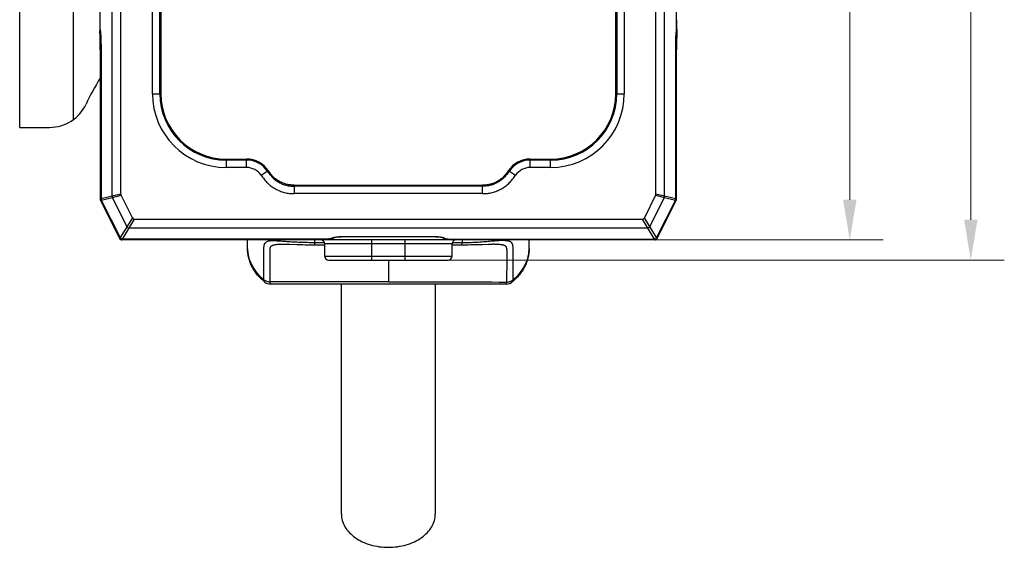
# Model space of a CAD drawing. Extents: x -434 to -60, y 236 to 507.
# Tile 1 of 22: x -434 to -360, y 255 to 294. Entities that reach past the tile are written whole.
import ezdxf

# ---------------------------------------------------------------- set-up
doc = ezdxf.new("R2010")
doc.units = 0
doc.header["$MEASUREMENT"] = 0
doc.layers.get('0').update_dxf_attribs({"linetype": 'CONTINUOUS'})
doc.layers.get('Defpoints').update_dxf_attribs({"linetype": 'CONTINUOUS'})
doc.layers.add('20_ALL_FEATURES', color=7, linetype='CONTINUOUS')
doc.layers.add('51__DRAFT_DIMS', color=7, linetype='CONTINUOUS')
doc.styles.add('尺寸值样式', font='Roboto-Regular.ttf', dxfattribs={"height": 4})
doc.dimstyles.new('1直线标注', dxfattribs={"dimtxt": 4, "dimasz": 3, "dimexe": 2.5, "dimexo": 0, "dimtad": 1, "dimdec": 1, "dimdsep": 46, "dimtxsty": '尺寸值样式', "dimcen": 0, "dimclrd": 8, "dimclre": 8, "dimclrt": 7, "dimadec": 0, "dimazin": 0, "dimtp": 0.001, "dimtm": 0.001, "dimtfac": 1, "dimtdec": 1, "dimtmove": 0, "dimatfit": 0, "dimldrblk": '_FILLED', "dimfxl": 1, "dimtolj": 1, "dimlwd": 15, "dimlwe": 15, "dimarcsym": 0})

# ---------------------------------------------------------------- blocks, each defined once
blk = doc.blocks.new('*D668')
at = {"layer": '51__DRAFT_DIMS', "color": 8, "lineweight": 15}
for p, q in [((-427.566, 280.804), (-427.566, 350.171)), ((-384.566, 280.804), (-384.566, 350.171)), ((-424.566, 347.671), (-387.566, 347.671))]:
    blk.add_line(p, q, dxfattribs=at)
at = {"layer": '51__DRAFT_DIMS', "color": 8}
for points in [[(-424.566, 348.171), (-424.566, 347.171), (-427.566, 347.671)], [(-387.566, 347.171), (-387.566, 348.171), (-384.566, 347.671)]]:
    blk.add_solid(points, dxfattribs=at)
at = {"layer": 'Defpoints', "color": 0}
for p in [(-384.566, 347.671), (-427.566, 280.804), (-384.566, 280.804)]:
    blk.add_point(p, dxfattribs=at)
at = {"layer": '51__DRAFT_DIMS', "color": 7, "insert": (-406.06, 353.629), "char_height": 4, "attachment_point": 2, "line_spacing_factor": 0.9, "style": '尺寸值样式'}
blk.add_mtext('\\A1;43', dxfattribs=at)
blk = doc.blocks.new('_FILLED')
at = {"color": 0, "linetype": 'ByBlock'}
blk.add_solid([(0, 0), (-1, 0.167), (-1, -0.167)], dxfattribs=at)
blk = doc.blocks.new('*D669')
at = {"layer": '51__DRAFT_DIMS', "color": 8, "lineweight": 15}
for p, q in [((-433.566, 286.037), (-433.566, 357.537)), ((-384.571, 280.697), (-384.571, 357.537)), ((-430.566, 355.037), (-387.571, 355.037))]:
    blk.add_line(p, q, dxfattribs=at)
at = {"layer": '51__DRAFT_DIMS', "color": 8}
for points in [[(-430.566, 355.537), (-430.566, 354.537), (-433.566, 355.037)], [(-387.571, 354.537), (-387.571, 355.537), (-384.571, 355.037)]]:
    blk.add_solid(points, dxfattribs=at)
at = {"layer": 'Defpoints', "color": 0}
for p in [(-384.571, 355.037), (-433.566, 286.037), (-384.571, 280.697)]:
    blk.add_point(p, dxfattribs=at)
at = {"layer": '51__DRAFT_DIMS', "color": 7, "insert": (-409.761, 360.995), "char_height": 4, "attachment_point": 2, "rotation": 360, "line_spacing_factor": 0.9, "style": '尺寸值样式'}
blk.add_mtext('\\A1;49', dxfattribs=at)
blk = doc.blocks.new('*D670')
at = {"layer": '51__DRAFT_DIMS', "color": 8, "lineweight": 15}
for p, q in [((-386.251, 334.65), (-369.148, 334.65)), ((-371.648, 280.65), (-371.648, 331.65)), ((-386.251, 277.65), (-369.148, 277.65))]:
    blk.add_line(p, q, dxfattribs=at)
at = {"layer": '51__DRAFT_DIMS', "color": 8}
for points in [[(-371.148, 331.65), (-372.148, 331.65), (-371.648, 334.65)], [(-372.148, 280.65), (-371.148, 280.65), (-371.648, 277.65)]]:
    blk.add_solid(points, dxfattribs=at)
at = {"layer": 'Defpoints', "color": 0}
for p in [(-386.251, 334.65), (-371.648, 334.65), (-386.251, 277.65)]:
    blk.add_point(p, dxfattribs=at)
at = {"layer": '51__DRAFT_DIMS', "color": 7, "insert": (-377.606, 306.141), "char_height": 4, "attachment_point": 2, "rotation": 90, "line_spacing_factor": 0.9, "style": '尺寸值样式'}
blk.add_mtext('\\A1;57', dxfattribs=at)
blk = doc.blocks.new('*D671')
at = {"layer": '51__DRAFT_DIMS', "color": 8, "lineweight": 15}
for p, q in [((-386.251, 334.65), (-360.121, 334.65)), ((-362.621, 279.15), (-362.621, 331.65)), ((-401.616, 276.15), (-360.121, 276.15))]:
    blk.add_line(p, q, dxfattribs=at)
at = {"layer": '51__DRAFT_DIMS', "color": 8}
for points in [[(-362.121, 331.65), (-363.121, 331.65), (-362.621, 334.65)], [(-363.121, 279.15), (-362.121, 279.15), (-362.621, 276.15)]]:
    blk.add_solid(points, dxfattribs=at)
at = {"layer": 'Defpoints', "color": 0}
for p in [(-386.251, 334.65), (-362.621, 334.65), (-401.616, 276.15)]:
    blk.add_point(p, dxfattribs=at)
at = {"layer": '51__DRAFT_DIMS', "color": 7, "insert": (-368.579, 305.138), "char_height": 4, "attachment_point": 2, "rotation": 90, "line_spacing_factor": 0.9, "style": '尺寸值样式'}
blk.add_mtext('\\A1;58.5', dxfattribs=at)

msp = doc.modelspace()

# ---------------------------------------------------------------- linework, layer by layer
at = {"layer": '20_ALL_FEATURES'}
for p, q in [((-433.5656, 286.0373), (-433.5656, 336.0373)), ((-429.5656, 335.4623), (-429.5656, 286.6123)), ((-426.6734, 280.9061), (-426.6734, 331.3937)), ((-426.0156, 281.0607), (-426.0156, 331.2391)), ((-386.1156, 281.0607), (-386.1156, 331.2391)), ((-385.4577, 280.9061), (-385.4577, 331.3937)), ((-423.6656, 288.5499), (-423.6656, 322.7499)), ((-423.1108, 288.5499), (-423.1108, 322.7499)), ((-423.0357, 322.7499), (-423.0357, 288.5499)), ((-389.0954, 288.5499), (-389.0954, 322.7499)), ((-389.0204, 322.7499), (-389.0204, 288.5499)), ((-388.4656, 322.7499), (-388.4656, 288.5499)), ((-427.5656, 293.3691), (-427.5656, 318.9307)), ((-384.5656, 293.3691), (-384.5656, 318.9307)), ((-427.5918, 318.2357), (-427.5918, 294.0641)), ((-427.5841, 293.357), (-427.5809, 293.2357)), ((-427.5599, 293.3633), (-427.5607, 293.3698)), ((-427.5584, 293.3507), (-427.5599, 293.3633)), ((-384.5712, 293.3633), (-384.5727, 293.3507)), ((-384.5704, 293.3698), (-384.5712, 293.3633)), ((-384.5471, 293.357), (-384.5502, 293.2357)), ((-427.5656, 291.8215), (-427.5656, 280.6971)), ((-427.5394, 280.6971), (-427.5394, 292.2357)), ((-427.4977, 292.2357), (-427.5394, 292.2357)), ((-427.5017, 292.2796), (-427.5016, 280.7122)), ((-427.4977, 292.2357), (-427.4977, 280.7122)), ((-384.5918, 292.2357), (-384.6334, 292.2357)), ((-384.6334, 280.7122), (-384.6334, 292.2357)), ((-384.5918, 292.2357), (-384.5918, 280.6971)), ((-384.5656, 280.6971), (-384.5656, 291.8215)), ((-423.6656, 288.5499), (-423.0357, 288.5499)), ((-389.0954, 288.5499), (-388.4656, 288.5499)), ((-433.5656, 286.0373), (-431.3318, 286.0373)), ((-418.1656, 283.6798), (-416.6356, 283.6798)), ((-418.1656, 283.6798), (-418.1656, 283.0499)), ((-416.6356, 283.6047), (-418.1656, 283.6047)), ((-416.6356, 283.0499), (-416.6356, 283.6798)), ((-395.4956, 283.6798), (-393.9656, 283.6798)), ((-395.4956, 283.0499), (-395.4956, 283.6798)), ((-393.9656, 283.6047), (-395.4956, 283.6047)), ((-393.9656, 283.0499), (-393.9656, 283.6798)), ((-416.6356, 283.0499), (-418.1656, 283.0499)), ((-415.5515, 282.4674), (-415.0263, 282.815)), ((-397.1049, 282.815), (-396.5797, 282.4674)), ((-393.9656, 283.0499), (-395.4956, 283.0499)), ((-413.082, 281.7292), (-399.0492, 281.7292)), ((-413.082, 281.7292), (-413.082, 281.0994)), ((-399.0492, 281.6542), (-413.082, 281.6542)), ((-399.0492, 281.0994), (-399.0492, 281.7292)), ((-427.5656, 280.6971), (-427.5394, 280.6971)), ((-427.521, 280.6194), (-427.5445, 280.6077)), ((-427.5445, 280.6077), (-426.1209, 277.7605)), ((-426.0974, 277.7722), (-427.521, 280.6194)), ((-427.5016, 280.7122), (-427.4977, 280.7122)), ((-426.6734, 280.9061), (-427.4977, 280.7122)), ((-427.477, 280.6245), (-427.4805, 280.6228)), ((-427.4805, 280.6228), (-426.0813, 277.8244)), ((-427.477, 280.6245), (-426.6531, 280.8198)), ((-427.477, 280.6245), (-426.0779, 277.8262)), ((-426.0156, 281.0607), (-426.6734, 280.9061)), ((-426.653, 280.8198), (-425.9955, 280.9757)), ((-425.5676, 278.6488), (-426.653, 280.8198)), ((-425.1602, 279.3051), (-425.9955, 280.9757)), ((-399.0492, 281.0994), (-413.082, 281.0994)), ((-386.1357, 280.9757), (-386.971, 279.3051)), ((-386.5636, 278.6488), (-385.4781, 280.8198)), ((-386.1357, 280.9757), (-385.4781, 280.8198)), ((-385.4577, 280.9061), (-386.1156, 281.0607)), ((-384.6541, 280.6245), (-386.0533, 277.8262)), ((-386.0498, 277.8244), (-384.6507, 280.6228)), ((-384.6101, 280.6194), (-386.0337, 277.7722)), ((-386.0103, 277.7605), (-384.5867, 280.6077)), ((-385.4781, 280.8198), (-384.6541, 280.6245)), ((-384.6334, 280.7122), (-385.4577, 280.9061)), ((-384.6507, 280.6228), (-384.6541, 280.6245)), ((-384.6334, 280.7122), (-384.6295, 280.7122)), ((-384.5867, 280.6077), (-384.6101, 280.6194)), ((-384.5918, 280.6971), (-384.5656, 280.6971)), ((-425.1602, 279.3051), (-426.0779, 277.8262)), ((-425.9024, 277.7178), (-424.9901, 279.1999)), ((-424.9901, 279.1999), (-387.1411, 279.1999)), ((-387.1411, 279.1999), (-386.2287, 277.7178)), ((-386.0533, 277.8262), (-386.971, 279.3051)), ((-425.3967, 278.5421), (-425.3948, 278.5421)), ((-425.3948, 278.5421), (-386.7363, 278.5421)), ((-386.5644, 278.6472), (-386.5636, 278.6488)), ((-426.1209, 277.7605), (-426.0974, 277.7722)), ((-426.0813, 277.8244), (-426.0779, 277.8262)), ((-425.942, 277.6761), (-386.1892, 277.6761)), ((-425.942, 277.6761), (-425.942, 277.6499)), ((-386.1892, 277.6499), (-425.942, 277.6499)), ((-425.9024, 277.7178), (-410.6472, 277.7178)), ((-425.9024, 277.7178), (-425.9024, 277.7139)), ((-410.6373, 277.7139), (-425.9024, 277.7139)), ((-416.5667, 276.9948), (-416.5667, 277.6499)), ((-411.5666, 277.6499), (-411.5666, 277.4669)), ((-410.6472, 277.7139), (-410.6472, 277.7178)), ((-409.5656, 277.8978), (-402.5656, 277.8978)), ((-409.5656, 277.8978), (-409.5656, 277.8939)), ((-407.3156, 277.6499), (-407.3156, 276.1499)), ((-404.8156, 276.1499), (-404.8156, 277.6499)), ((-402.5656, 277.8939), (-402.5656, 277.8978)), ((-402.0094, 277.829), (-402.0006, 277.8213)), ((-401.4839, 277.7178), (-386.2287, 277.7178)), ((-401.4839, 277.7178), (-401.4839, 277.7139)), ((-400.5667, 277.6499), (-400.5666, 277.4673)), ((-395.567, 276.9934), (-395.567, 277.6499)), ((-386.2287, 277.7139), (-386.2287, 277.7178)), ((-386.1892, 277.6499), (-386.1892, 277.6761)), ((-386.0533, 277.8262), (-386.0498, 277.8244)), ((-386.0337, 277.7722), (-386.0103, 277.7605)), ((-414.0147, 277.3396), (-413.973, 277.3394)), ((-413.973, 277.3394), (-413.8633, 277.3382)), ((-413.8633, 277.3382), (-413.7461, 277.336)), ((-413.7461, 277.336), (-413.622, 277.333)), ((-413.622, 277.333), (-413.4214, 277.3271)), ((-413.4214, 277.3271), (-412.8866, 277.3104)), ((-412.8866, 277.3104), (-412.6288, 277.3037)), ((-412.6288, 277.3037), (-412.4478, 277.2998)), ((-412.4478, 277.2998), (-412.2595, 277.2965)), ((-412.2595, 277.2965), (-412.0641, 277.2939)), ((-412.0641, 277.2939), (-411.8619, 277.2922)), ((-411.8619, 277.2922), (-411.6535, 277.2913)), ((-411.6535, 277.2913), (-410.8156, 277.2912)), ((-411.5666, 277.4669), (-410.8394, 277.4669)), ((-411.5666, 277.4669), (-411.5665, 277.2912)), ((-401.3156, 277.3499), (-410.8156, 277.3499)), ((-410.8156, 276.4499), (-410.8156, 277.3499)), ((-401.3156, 276.4499), (-401.3156, 277.3499)), ((-401.3156, 277.2915), (-400.5666, 277.2916)), ((-401.2918, 277.4669), (-400.5666, 277.4669)), ((-400.5666, 277.2916), (-400.5666, 277.4673)), ((-400.5661, 277.2916), (-400.3486, 277.2929)), ((-400.3486, 277.2929), (-400.1099, 277.2951)), ((-400.1099, 277.2951), (-399.8794, 277.2981)), ((-399.8794, 277.2981), (-399.6581, 277.3017)), ((-399.6581, 277.3017), (-399.4461, 277.306)), ((-399.4461, 277.306), (-399.2434, 277.311)), ((-399.2434, 277.311), (-399.0516, 277.3164)), ((-399.0516, 277.3164), (-398.6155, 277.331)), ((-395.5671, 276.9934), (-395.567, 276.9957)), ((-410.8156, 276.4499), (-401.3156, 276.4499)), ((-410.5156, 276.1499), (-401.6156, 276.1499)), ((-406.0667, 276.1499), (-406.0667, 274.5333)), ((-415.2703, 274.4919), (-415.2705, 274.492)), ((-414.8968, 274.5328), (-414.8913, 274.5328)), ((-406.0667, 274.5333), (-414.8913, 274.5328)), ((-414.8913, 274.5247), (-414.8912, 274.5118)), ((-414.8911, 274.4943), (-414.891, 274.4737)), ((-397.2427, 274.358), (-414.89, 274.3574)), ((-409.5673, 257.2171), (-409.5675, 274.3578)), ((-402.5675, 274.3575), (-402.5673, 257.2171)), ((-396.863, 274.4925), (-396.8628, 274.4927))]:
    msp.add_line(p, q, dxfattribs=at)
for points in [[(-427.5652, 293.3626), (-427.5635, 293.3486), (-427.5576, 293.298), (-427.5519, 293.2464), (-427.5465, 293.194), (-427.5414, 293.1409), (-427.5366, 293.0869), (-427.5321, 293.0323), (-427.5279, 292.9771), (-427.524, 292.9212), (-427.5204, 292.8648), (-427.5171, 292.8078), (-427.5141, 292.7504), (-427.5114, 292.6925), (-427.509, 292.6342), (-427.507, 292.5757), (-427.5053, 292.5168), (-427.5039, 292.4577), (-427.5029, 292.3985), (-427.5021, 292.3391), (-427.5017, 292.2796)], [(-384.6295, 280.7122), (-384.6295, 292.2782), (-384.6291, 292.3378), (-384.6283, 292.3972), (-384.6273, 292.4564), (-384.6259, 292.5155), (-384.6242, 292.5744), (-384.6222, 292.633), (-384.6198, 292.6913), (-384.6172, 292.7492), (-384.6142, 292.8066), (-384.6109, 292.8636), (-384.6073, 292.92), (-384.6034, 292.9759), (-384.5992, 293.0312), (-384.5947, 293.0858), (-384.5899, 293.1397), (-384.5848, 293.1929), (-384.5794, 293.2453), (-384.5737, 293.2968), (-384.5678, 293.3475), (-384.566, 293.3626)], [(-413.082, 281.7292), (-413.1447, 281.7299), (-413.2205, 281.7328), (-413.2945, 281.7379), (-413.3664, 281.745), (-413.4366, 281.7541), (-413.5055, 281.7652), (-413.5735, 281.7782), (-413.6402, 281.7932), (-413.7056, 281.8099), (-413.7694, 281.8284), (-413.8318, 281.8485), (-413.8932, 281.8705), (-413.9537, 281.8943), (-414.0132, 281.92), (-414.0726, 281.9478), (-414.1323, 281.978), (-414.1917, 282.0105), (-414.2503, 282.0449), (-414.308, 282.0811), (-414.3646, 282.119), (-414.4196, 282.1585), (-414.4723, 282.1988), (-414.5234, 282.2404), (-414.5745, 282.2848), (-414.6256, 282.3321), (-414.6767, 282.3823), (-414.7286, 282.4366), (-414.7824, 282.4961), (-414.8366, 282.5597), (-414.8894, 282.6252), (-414.9398, 282.6915), (-414.9885, 282.7593), (-415.0263, 282.815)], [(-397.1049, 282.815), (-397.1449, 282.756), (-397.1941, 282.6874), (-397.2441, 282.6215), (-397.2947, 282.5587), (-397.3458, 282.4987), (-397.3977, 282.4414), (-397.4503, 282.3867), (-397.5034, 282.3346), (-397.5574, 282.2849), (-397.612, 282.2377), (-397.6672, 282.193), (-397.7231, 282.1505), (-397.7797, 282.1103), (-397.8368, 282.0723), (-397.8948, 282.0363), (-397.9536, 282.0024), (-398.013, 281.9706), (-398.0732, 281.9407), (-398.1341, 281.9127), (-398.1957, 281.8867), (-398.258, 281.8628), (-398.321, 281.8409), (-398.3847, 281.821), (-398.4492, 281.8032), (-398.5144, 281.7874), (-398.5804, 281.7736), (-398.6474, 281.7617), (-398.715, 281.7517), (-398.7834, 281.7435), (-398.8526, 281.737), (-398.9229, 281.7325), (-398.9938, 281.7298), (-399.0492, 281.7292)], [(-410.6373, 277.7139), (-410.6155, 277.7141), (-410.5936, 277.7145), (-410.5717, 277.7152), (-410.5499, 277.7161), (-410.5282, 277.7172), (-410.5068, 277.7185), (-410.4857, 277.72), (-410.4651, 277.7217), (-410.445, 277.7237), (-410.4254, 277.7258), (-410.4065, 277.7281), (-410.3882, 277.7306), (-410.3707, 277.7332), (-410.3538, 277.7359), (-410.3377, 277.7388), (-410.3222, 277.7418), (-410.3074, 277.7449), (-410.2932, 277.7482), (-410.2796, 277.7516), (-410.2665, 277.7552), (-410.2539, 277.7589), (-410.2417, 277.7628), (-410.2299, 277.7669), (-410.2183, 277.7712), (-410.207, 277.7758), (-410.1959, 277.7807), (-410.185, 277.786), (-410.1742, 277.7917), (-410.1636, 277.7979), (-410.1531, 277.8046), (-410.1427, 277.8118), (-410.1326, 277.8197), (-410.1227, 277.8281), (-410.1218, 277.829)], [(-410.1269, 277.8266), (-410.1265, 277.8268), (-410.1254, 277.8274), (-410.1236, 277.8282), (-410.1212, 277.8292), (-410.1182, 277.8305), (-410.1145, 277.8319), (-410.1103, 277.8335), (-410.1055, 277.8352), (-410.1, 277.837), (-410.094, 277.8389), (-410.0873, 277.8409), (-410.08, 277.843), (-410.0721, 277.8451), (-410.0636, 277.8473), (-410.0544, 277.8496), (-410.0446, 277.8518), (-410.0341, 277.8541), (-410.0229, 277.8564), (-410.0111, 277.8588), (-409.9987, 277.8611), (-409.9856, 277.8634), (-409.9718, 277.8656), (-409.9574, 277.8679), (-409.9423, 277.8701), (-409.9266, 277.8722), (-409.9103, 277.8743), (-409.8933, 277.8764), (-409.8757, 277.8783), (-409.8575, 277.8802), (-409.8387, 277.882), (-409.8192, 277.8837), (-409.7992, 277.8853), (-409.7786, 277.8868), (-409.7575, 277.8882), (-409.7358, 277.8894), (-409.7137, 277.8905), (-409.691, 277.8915), (-409.6679, 277.8923), (-409.6443, 277.8929), (-409.6203, 277.8934), (-409.596, 277.8937), (-409.5713, 277.8939)], [(-409.5713, 277.8939), (-402.56, 277.8939), (-402.5371, 277.8938), (-402.5145, 277.8935), (-402.4923, 277.8931), (-402.4705, 277.8925), (-402.449, 277.8918), (-402.428, 277.891), (-402.4074, 277.89), (-402.3873, 277.889), (-402.3676, 277.8878), (-402.3484, 277.8865), (-402.3297, 277.8852), (-402.3114, 277.8837), (-402.2936, 277.8821), (-402.2763, 277.8805), (-402.2595, 277.8788), (-402.2432, 277.877), (-402.2274, 277.8751), (-402.2121, 277.8732), (-402.1973, 277.8713), (-402.183, 277.8693), (-402.1692, 277.8672), (-402.156, 277.8651), (-402.1432, 277.863), (-402.1309, 277.8608), (-402.1192, 277.8586), (-402.108, 277.8564), (-402.0973, 277.8542), (-402.0872, 277.852), (-402.0776, 277.8498), (-402.0686, 277.8476), (-402.0601, 277.8454), (-402.0523, 277.8433), (-402.045, 277.8413), (-402.0382, 277.8393), (-402.0321, 277.8373), (-402.0265, 277.8355), (-402.0216, 277.8338), (-402.0173, 277.8322), (-402.0136, 277.8307), (-402.0105, 277.8294), (-402.008, 277.8284), (-402.0066, 277.8277)], [(-402.0006, 277.8213), (-401.9913, 277.8139), (-401.9818, 277.8071), (-401.9722, 277.8007), (-401.9625, 277.7949), (-401.9526, 277.7894), (-401.9427, 277.7843), (-401.9326, 277.7795), (-401.9223, 277.775), (-401.9118, 277.7708), (-401.9012, 277.7668), (-401.8902, 277.763), (-401.879, 277.7594), (-401.8674, 277.756), (-401.8555, 277.7526), (-401.8431, 277.7495), (-401.8302, 277.7464), (-401.8169, 277.7435), (-401.803, 277.7406), (-401.7885, 277.7379), (-401.7735, 277.7353), (-401.7579, 277.7328), (-401.7416, 277.7304), (-401.7248, 277.7281), (-401.7073, 277.726), (-401.6894, 277.724), (-401.6709, 277.7222), (-401.652, 277.7205), (-401.6327, 277.7191), (-401.613, 277.7178), (-401.5931, 277.7166), (-401.5729, 277.7157), (-401.5526, 277.715), (-401.5322, 277.7144), (-401.5118, 277.7141), (-401.4915, 277.7139), (-386.2287, 277.7139)], [(-398.6155, 277.331), (-398.4593, 277.3358), (-398.3858, 277.3376), (-398.3154, 277.3388), (-398.2865, 277.3392)]]:
    msp.add_lwpolyline(points, dxfattribs=at)
for centre, radius, start, end in [((-434.6386, 292.5173), 7.129, 6.868492, 7.187866), ((-427.5118, 293.3691), 0.0538, 180.006648, 187.008165), ((-377.5351, 292.5225), 7.0862, 172.810903, 173.132358), ((-384.6194, 293.3691), 0.0538, 352.991228, 359.993306), ((-410.0656, 279.0373), 20.5, 148.612045, 154.815663), ((-418.1656, 288.5499), 5.5, 180, 270), ((-418.1656, 288.5499), 4.9452, 180, 270), ((-418.1656, 288.5499), 4.8702, 180, 270), ((-393.9656, 288.5499), 5.5, 270, 0), ((-393.9656, 288.5499), 4.9452, 270, 0), ((-393.9656, 288.5499), 4.8702, 270, 0), ((-431.3318, 289.0373), 3, 270, 334.815663), ((-416.6356, 281.7499), 1.9298, 33.495986, 90), ((-416.6356, 281.7499), 1.8548, 33.495991, 90), ((-395.4956, 281.7499), 1.9298, 90, 146.502336), ((-395.4956, 281.7499), 1.8548, 90, 146.504009), ((-416.6356, 281.7499), 1.3, 33.495879, 90), ((-395.4956, 281.7499), 1.3, 90, 146.504072), ((-427.3656, 280.6971), 0.2, 180, 206.565051), ((-427.3656, 280.6971), 0.1738, 180, 206.565051), ((-427.3016, 280.7122), 0.2, 180, 206.565051), ((-427.2937, 280.7141), 0.2041, 180.526145, 206.038906), ((-426.4755, 280.9072), 0.198, 180.30344, 206.213419), ((-385.6556, 280.9073), 0.198, 333.738388, 359.648368), ((-384.8375, 280.7141), 0.2041, 333.961094, 359.473855), ((-384.8295, 280.7122), 0.2, 333.434949, 0), ((-384.7656, 280.6971), 0.1738, 333.434949, 0), ((-384.7656, 280.6971), 0.2, 333.434949, 0), ((-425.942, 277.8499), 0.2, 206.565051, 270), ((-425.942, 277.8499), 0.1738, 206.565051, 270), ((-425.9024, 277.9139), 0.2, 206.565051, 270), ((-411.1156, 277.3499), 0.3, 0, 90), ((-410.6473, 279.7005), 1.9828, 270.000288, 270.524566), ((-409.9147, 277.0499), 0.8195, 104.538627, 105.652141), ((-401.4839, 279.7463), 2.0285, 269.506997, 269.999365), ((-401.0156, 277.3499), 0.3, 90, 180), ((-386.2287, 277.9139), 0.2, 270, 333.434949), ((-386.1892, 277.8499), 0.1738, 270, 333.434949), ((-386.1892, 277.8499), 0.2, 270, 333.434949), ((-398.1516, 266.3663), 10.9726, 90.034407, 90.704041), ((-410.5156, 276.4499), 0.3, 180, 270), ((-401.6156, 276.4499), 0.3, 270, 0), ((-414.8918, 274.9574), 0.6, 230.883977, 270.169424), ((-416.04, 274.5186), 1.1487, 0.305506, 0.709802), ((-413.9004, 274.5175), 0.9908, 180.32915, 180.752051), ((-416.52, 274.4836), 1.629, 0.377616, 0.735778), ((-413.5999, 274.4836), 1.2912, 180.439298, 180.808759), ((-397.2416, 274.958), 0.6, 269.897811, 309.121122)]:
    msp.add_arc(centre, radius, start, end, dxfattribs=at)
for centre, major_axis, ratio, start_param, end_param in [((-427.5656, 294.0641), (0, 1), 0.0261859, -4.712389, -3.9269908), ((-384.5656, 294.0641), (0, 1), 0.0261859, -2.3561945, -1.5707963), ((-427.618, 291.8215), (0, 2), 0.0261859, -1.5707963, -0.7853982), ((-427.5918, 292.2357), (0, 2), 0.0261859, -1.5707963, -1.0760984), ((-384.5394, 292.2357), (0, 2), 0.0261859, 1.0760817, 1.5707963), ((-384.5132, 291.8215), (0, 2), 0.0261859, 0.7853982, 1.5707963), ((-425.5424, 281.1275), (-0.4681, -0.1105), 0.6236809, -0.1461809, 0.1461809), ((-386.5888, 281.1275), (0.4681, -0.1105), 0.6236809, -0.1461809, 0.1461809), ((-424.8152, 279.6731), (0.2757, 0.4461), 0.5720119, -3.4814024, -2.8017829), ((-387.316, 279.6731), (-0.2757, 0.4461), 0.5720119, -3.4814024, -2.8017829)]:
    msp.add_ellipse(centre, major_axis=major_axis, ratio=ratio, start_param=start_param, end_param=end_param, dxfattribs=at)
for points, knots in [([(-427.4977, 292.2357), (-427.4977, 292.333), (-427.5003, 292.526), (-427.5117, 292.8109), (-427.5305, 293.0854), (-427.5482, 293.264), (-427.5584, 293.3507)], [0, 0, 0, 0, 0.2613337, 0.5180621, 0.76572, 1, 1, 1, 1]), ([(-384.5727, 293.3507), (-384.5829, 293.264), (-384.6007, 293.0854), (-384.6194, 292.8109), (-384.6309, 292.526), (-384.6334, 292.333), (-384.6334, 292.2357)], [0, 0, 0, 0, 0.2342818, 0.4819395, 0.7386672, 1, 1, 1, 1]), ([(-415.0889, 282.7735), (-415.0611, 282.7316), (-415.0033, 282.649), (-414.9107, 282.5296), (-414.8125, 282.415), (-414.7087, 282.3059), (-414.5987, 282.2038), (-414.4823, 282.1095), (-414.3597, 282.0233), (-414.2319, 281.9451), (-414.0993, 281.8754), (-413.9624, 281.815), (-413.8216, 281.7642), (-413.6294, 281.7097), (-413.3826, 281.665), (-413.1822, 281.6541), (-413.082, 281.6541)], [0, 0, 0, 0, 0.0628743, 0.1258343, 0.1887275, 0.2513839, 0.3137808, 0.3760653, 0.4384037, 0.500807, 0.5631551, 0.6253963, 0.6876238, 0.7499566, 0.874783, 1, 1, 1, 1]), ([(-397.0423, 282.7735), (-397.0975, 282.6901), (-397.2158, 282.5283), (-397.4172, 282.3051), (-397.6065, 282.1404), (-397.7697, 282.0244), (-397.8977, 281.9458), (-398.0307, 281.8759), (-398.1681, 281.8151), (-398.3093, 281.7638), (-398.5019, 281.7092), (-398.6997, 281.6746), (-398.8991, 281.6571), (-398.9992, 281.6541), (-399.0492, 281.6541)], [0, 0, 0, 0, 0.1249871, 0.2499576, 0.3749234, 0.4374379, 0.499959, 0.5624786, 0.6249929, 0.6875052, 0.750014, 0.874976, 0.937495, 1, 1, 1, 1]), ([(-415.5515, 282.4674), (-415.4837, 282.3649), (-415.3739, 282.2165), (-415.2132, 282.0305), (-415.0852, 281.8978), (-414.9493, 281.7732), (-414.8053, 281.6579), (-414.654, 281.5524), (-414.4438, 281.4251), (-414.1661, 281.2916), (-413.8141, 281.1794), (-413.5112, 281.1239), (-413.2663, 281.1026), (-413.1434, 281.0994), (-413.082, 281.0994)], [0, 0, 0, 0, 0.1249916, 0.1875039, 0.2500193, 0.3125318, 0.3750462, 0.4375609, 0.5000773, 0.6250386, 0.7500018, 0.8749701, 0.9374873, 1, 1, 1, 1]), ([(-399.0492, 281.0994), (-398.9264, 281.0994), (-398.7419, 281.1103), (-398.4988, 281.1462), (-398.3183, 281.1845), (-398.1409, 281.2349), (-397.9674, 281.2975), (-397.7985, 281.3716), (-397.6349, 281.4567), (-397.4772, 281.5523), (-397.3262, 281.6582), (-397.1824, 281.7738), (-397.0008, 281.9394), (-396.7929, 282.1664), (-396.6474, 282.3649), (-396.5797, 282.4674)], [0, 0, 0, 0, 0.1249668, 0.1874742, 0.2499824, 0.3124905, 0.3749981, 0.4375065, 0.5000152, 0.5625241, 0.6250337, 0.6875429, 0.7500534, 0.8750201, 1, 1, 1, 1]), ([(-425.5676, 278.6488), (-425.5636, 278.641), (-425.5545, 278.6259), (-425.5322, 278.5985), (-425.4979, 278.5702), (-425.4574, 278.5518), (-425.4231, 278.5438), (-425.4055, 278.5423), (-425.3967, 278.5421)], [0, 0, 0, 0, 0.1251503, 0.2502526, 0.499999, 0.7497535, 0.8748541, 1, 1, 1, 1]), ([(-386.7363, 278.5421), (-386.7275, 278.5422), (-386.7099, 278.5435), (-386.6755, 278.5512), (-386.6348, 278.5693), (-386.6002, 278.5972), (-386.5778, 278.6244), (-386.5685, 278.6394), (-386.5644, 278.6472)], [0, 0, 0, 0, 0.1251503, 0.2502526, 0.499999, 0.7497535, 0.8748541, 1, 1, 1, 1]), ([(-426.0779, 277.8262), (-426.0695, 277.8103), (-426.0483, 277.7807), (-426.0061, 277.7463), (-425.9563, 277.7239), (-425.9204, 277.7182), (-425.9024, 277.7178)], [0, 0, 0, 0, 0.2495503, 0.5000007, 0.7504508, 1, 1, 1, 1]), ([(-410.2539, 277.7832), (-410.2561, 277.7808), (-410.2618, 277.7761), (-410.2767, 277.767), (-410.3021, 277.7567), (-410.3398, 277.7461), (-410.386, 277.7367), (-410.4396, 277.729), (-410.5214, 277.7209), (-410.5853, 277.7183), (-410.6291, 277.7179)], [0, 0, 0, 0, 0.0255953, 0.0565898, 0.1357311, 0.237811, 0.3610167, 0.5027032, 0.6592494, 1, 1, 1, 1]), ([(-410.2539, 277.7832), (-410.2487, 277.7889), (-410.2346, 277.7998), (-410.2085, 277.8139), (-410.1748, 277.8273), (-410.1496, 277.8351), (-410.1358, 277.839)], [0, 0, 0, 0, 0.1762559, 0.4001177, 0.6745793, 1, 1, 1, 1]), ([(-410.2539, 277.7832), (-410.2314, 277.7824), (-410.1837, 277.7889), (-410.1413, 277.8126), (-410.1226, 277.8286)], [0, 0, 0, 0, 0.4781489, 1, 1, 1, 1]), ([(-410.1204, 277.8431), (-410.084, 277.8526), (-410.0027, 277.8686), (-409.8706, 277.885), (-409.7223, 277.8955), (-409.6187, 277.8978), (-409.5656, 277.8978)], [0, 0, 0, 0, 0.2020069, 0.4441319, 0.7145587, 1, 1, 1, 1]), ([(-402.5656, 277.8978), (-402.5135, 277.8978), (-402.412, 277.8955), (-402.2662, 277.8856), (-402.1358, 277.8697), (-402.0552, 277.8543), (-402.0189, 277.8452)], [0, 0, 0, 0, 0.2839145, 0.553538, 0.7959304, 1, 1, 1, 1]), ([(-402.0189, 277.8452), (-402.0022, 277.841), (-401.9718, 277.8325), (-401.9311, 277.8177), (-401.8998, 277.8022), (-401.8833, 277.7897), (-401.8773, 277.7832)], [0, 0, 0, 0, 0.3301816, 0.6074295, 0.8299563, 1, 1, 1, 1]), ([(-401.8773, 277.7832), (-401.9001, 277.7824), (-401.9479, 277.789), (-401.9901, 277.8129), (-402.0085, 277.8286)], [0, 0, 0, 0, 0.4860419, 1, 1, 1, 1]), ([(-401.8773, 277.7832), (-401.8724, 277.7779), (-401.8575, 277.7682), (-401.8292, 277.7567), (-401.7915, 277.7461), (-401.7453, 277.7367), (-401.6915, 277.729), (-401.6095, 277.7208), (-401.5453, 277.7182), (-401.5014, 277.7179)], [0, 0, 0, 0, 0.0560545, 0.135066, 0.2369175, 0.3598439, 0.5015926, 0.6584234, 1, 1, 1, 1]), ([(-400.5666, 277.4673), (-400.386, 277.4628), (-400.0272, 277.4622), (-399.4964, 277.4826), (-399.0637, 277.5132), (-398.7284, 277.5423), (-398.4876, 277.5644), (-398.2557, 277.5858), (-398.0341, 277.6045), (-397.8562, 277.6168), (-397.7199, 277.6234), (-397.6227, 277.6265), (-397.529, 277.627), (-397.4114, 277.624), (-397.2988, 277.6157), (-397.1915, 277.6015), (-397.1168, 277.5878), (-397.0468, 277.569), (-396.9826, 277.5425), (-396.9353, 277.5111), (-396.9035, 277.4797), (-396.8824, 277.453), (-396.8634, 277.4238), (-396.8404, 277.3812), (-396.8219, 277.3345), (-396.808, 277.2845), (-396.7967, 277.2295), (-396.788, 277.1566), (-396.783, 277.0657), (-396.781, 276.9716), (-396.781, 276.8757), (-396.783, 276.7459), (-396.7874, 276.5833), (-396.7908, 276.3888), (-396.7907, 276.1956), (-396.7898, 276.0035), (-396.7892, 275.8116), (-396.789, 275.6196), (-396.7887, 275.4274), (-396.7885, 275.2352), (-396.7884, 274.9788), (-396.7883, 274.7865), (-396.7883, 274.6583)], [0, 0, 0, 0, 0.0827935, 0.1643121, 0.2433571, 0.2815266, 0.3185311, 0.3541661, 0.3882103, 0.4204604, 0.4358573, 0.4507295, 0.4650412, 0.4787808, 0.5046111, 0.5167467, 0.528351, 0.5393925, 0.5498964, 0.5600512, 0.5651426, 0.5703232, 0.5756241, 0.5810671, 0.5924909, 0.5985438, 0.6048531, 0.6181645, 0.6321588, 0.646571, 0.6612483, 0.6761088, 0.706046, 0.7358142, 0.7652412, 0.7945319, 0.8238393, 0.8531801, 0.8825318, 0.9118886, 0.9412532, 1, 1, 1, 1]), ([(-386.2287, 277.7178), (-386.2108, 277.7182), (-386.1748, 277.7239), (-386.1251, 277.7463), (-386.0829, 277.7807), (-386.0617, 277.8103), (-386.0533, 277.8262)], [0, 0, 0, 0, 0.2495491, 0.4999993, 0.7504498, 1, 1, 1, 1]), ([(-416.5667, 276.9951), (-416.5667, 276.8899), (-416.5533, 276.6783), (-416.4932, 276.3641), (-416.3936, 276.0551), (-416.2555, 275.7539), (-416.08, 275.4628), (-415.794, 275.0857), (-415.5336, 274.8334), (-415.345, 274.6795)], [0, 0, 0, 0, 0.1167438, 0.2344049, 0.353855, 0.4758678, 0.6010929, 0.7300339, 1, 1, 1, 1]), ([(-415.2705, 274.492), (-415.4678, 274.6529), (-415.741, 274.9188), (-416.042, 275.3181), (-416.2295, 275.6314), (-416.3783, 275.9588), (-416.4864, 276.2976), (-416.552, 276.6442), (-416.5667, 276.8783), (-416.5667, 276.995)], [0, 0, 0, 0, 0.2622215, 0.3894612, 0.5144244, 0.6375058, 0.7591463, 0.8798178, 1, 1, 1, 1]), ([(-415.345, 274.6795), (-415.3451, 274.807), (-415.3452, 275.0619), (-415.3454, 275.4443), (-415.3454, 275.7628), (-415.3452, 276.0176), (-415.345, 276.2086), (-415.3447, 276.3996), (-415.3447, 276.5589), (-415.3451, 276.6865), (-415.3454, 276.7824), (-415.3459, 276.8782), (-415.3461, 276.9734), (-415.3448, 277.067), (-415.34, 277.1577), (-415.3315, 277.2304), (-415.3206, 277.2852), (-415.3101, 277.3232), (-415.297, 277.3586), (-415.281, 277.3909), (-415.2623, 277.4201), (-415.2341, 277.4549), (-415.1925, 277.492), (-415.1146, 277.5395), (-415.0242, 277.5697), (-414.9274, 277.5883), (-414.8191, 277.6013), (-414.673, 277.6063), (-414.4869, 277.6004), (-414.2878, 277.588), (-414.0774, 277.5725), (-413.8568, 277.5558), (-413.5453, 277.5333), (-413.1371, 277.5088), (-412.7178, 277.4892), (-412.3711, 277.4776), (-412.1049, 277.4711), (-411.8363, 277.4672), (-411.6566, 277.4667), (-411.5666, 277.4669)], [0, 0, 0, 0, 0.0588051, 0.1175953, 0.1763673, 0.2057414, 0.2351042, 0.2644624, 0.2938566, 0.3085836, 0.3233242, 0.3380715, 0.3527632, 0.3672428, 0.3812823, 0.3946337, 0.4009663, 0.4070301, 0.4128095, 0.4183256, 0.4236329, 0.4287949, 0.438927, 0.4491441, 0.4707296, 0.4823688, 0.494619, 0.5209821, 0.5497075, 0.580472, 0.6129878, 0.6470558, 0.6825111, 0.757052, 0.8356573, 0.8761091, 0.917102, 0.9584617, 1, 1, 1, 1]), ([(-414.8913, 274.5328), (-414.8914, 274.682), (-414.8915, 274.9804), (-414.8915, 275.4279), (-414.8915, 275.8009), (-414.8914, 276.0992), (-414.8912, 276.2857), (-414.8911, 276.4349), (-414.8911, 276.5469), (-414.8913, 276.6588), (-414.8921, 276.7521), (-414.8925, 276.8266), (-414.8922, 276.8825), (-414.8905, 276.9382), (-414.8867, 276.9928), (-414.8801, 277.0449), (-414.8688, 277.0934), (-414.8497, 277.1367), (-414.8213, 277.1731), (-414.7863, 277.2028), (-414.7468, 277.2275), (-414.7041, 277.2481), (-414.6435, 277.2713), (-414.5629, 277.2934), (-414.4617, 277.3116), (-414.3557, 277.324), (-414.2063, 277.3346), (-414.0921, 277.3374), (-414.0147, 277.338)], [0, 0, 0, 0, 0.1281159, 0.2562346, 0.3843505, 0.4483988, 0.5124598, 0.5445029, 0.5765528, 0.6085989, 0.6406301, 0.6566355, 0.6726345, 0.688624, 0.7044405, 0.7196058, 0.7337613, 0.7470179, 0.7599503, 0.7729913, 0.7862769, 0.7998379, 0.8136562, 0.8419981, 0.8714023, 0.9019218, 0.933559, 1, 1, 1, 1]), ([(-398.1582, 277.3388), (-398.0769, 277.3388), (-397.9571, 277.3373), (-397.8006, 277.3291), (-397.6906, 277.3189), (-397.6026, 277.3057), (-397.5356, 277.2912), (-397.4878, 277.2782), (-397.4419, 277.2626), (-397.4052, 277.2469), (-397.3772, 277.2325), (-397.3572, 277.2209), (-397.3386, 277.208), (-397.3222, 277.1934), (-397.3083, 277.1771), (-397.2926, 277.1528), (-397.278, 277.1177), (-397.2632, 277.0717), (-397.2515, 277.0208), (-397.2435, 276.9664), (-397.2372, 276.891), (-397.2355, 276.7959), (-397.2358, 276.6818), (-397.2367, 276.5675), (-397.2376, 276.4533), (-397.2383, 276.301), (-397.2387, 276.1487), (-397.2394, 275.9965), (-397.2398, 275.8442), (-397.2404, 275.6539), (-397.2411, 275.3494), (-397.2418, 274.9688), (-397.2419, 274.6642), (-397.242, 274.512)], [0, 0, 0, 0, 0.0685066, 0.1009504, 0.1319969, 0.161578, 0.1758173, 0.1897134, 0.203312, 0.2166656, 0.2232775, 0.2298188, 0.2361836, 0.2422997, 0.2482535, 0.2541956, 0.2665703, 0.2801372, 0.2948906, 0.3105071, 0.3264925, 0.3585409, 0.3906092, 0.4226949, 0.4547871, 0.4868732, 0.5510191, 0.5830851, 0.6151509, 0.6792888, 0.743433, 0.8717179, 1, 1, 1, 1]), ([(-395.567, 276.9958), (-395.567, 276.8791), (-395.5817, 276.645), (-395.6472, 276.2984), (-395.7552, 275.9596), (-395.904, 275.6321), (-396.0914, 275.3188), (-396.3151, 275.0222), (-396.5725, 274.7441), (-396.763, 274.5741), (-396.8628, 274.4927)], [0, 0, 0, 0, 0.1201482, 0.2407851, 0.3623901, 0.485435, 0.6103607, 0.7375617, 0.8673612, 1, 1, 1, 1]), ([(-396.7883, 274.6583), (-396.5998, 274.8139), (-396.3396, 275.0687), (-396.0539, 275.449), (-395.8785, 275.7425), (-395.7405, 276.0462), (-395.6409, 276.3576), (-395.5807, 276.6742), (-395.5671, 276.8874), (-395.567, 276.9934)], [0, 0, 0, 0, 0.2694631, 0.3983174, 0.5235529, 0.6456553, 0.7652508, 0.8830853, 1, 1, 1, 1]), ([(-415.2705, 274.492), (-415.2827, 274.5019), (-415.3048, 274.5257), (-415.3283, 274.5703), (-415.3422, 274.6226), (-415.345, 274.6601), (-415.345, 274.6797)], [0, 0, 0, 0, 0.2251918, 0.4615608, 0.7179825, 1, 1, 1, 1]), ([(-415.345, 274.6797), (-415.2859, 274.6315), (-415.178, 274.5769), (-415.0225, 274.5399), (-414.939, 274.5331), (-414.8968, 274.5328)], [0, 0, 0, 0, 0.4775638, 0.7357896, 1, 1, 1, 1]), ([(-414.89, 274.3574), (-414.8901, 274.3574), (-414.89, 274.3576), (-414.8901, 274.3579), (-414.8901, 274.3585), (-414.8901, 274.3592), (-414.8901, 274.3602), (-414.8902, 274.3619), (-414.8902, 274.3646), (-414.8902, 274.3685), (-414.8903, 274.3733), (-414.8904, 274.3789), (-414.8904, 274.388), (-414.8905, 274.4015), (-414.8907, 274.42), (-414.8908, 274.4417), (-414.8909, 274.4571), (-414.891, 274.4654)], [0, 0, 0, 0, 0.0010194, 0.0040428, 0.0090796, 0.0161296, 0.0251887, 0.0362526, 0.0643759, 0.1004627, 0.144468, 0.1963177, 0.2559312, 0.3981147, 0.5702203, 0.7713003, 1, 1, 1, 1]), ([(-397.2427, 274.358), (-397.2426, 274.358), (-397.2427, 274.3584), (-397.2426, 274.3587), (-397.2426, 274.3596), (-397.2426, 274.3606), (-397.2425, 274.3621), (-397.2425, 274.3646), (-397.2425, 274.3685), (-397.2424, 274.3741), (-397.2424, 274.381), (-397.2423, 274.3891), (-397.2423, 274.3984), (-397.2422, 274.4088), (-397.2422, 274.4251), (-397.2421, 274.4481), (-397.242, 274.4789), (-397.242, 274.5009), (-397.242, 274.5126)], [0, 0, 0, 0, 0.0010326, 0.0041015, 0.0092113, 0.0163581, 0.0255376, 0.0367449, 0.0652244, 0.1017427, 0.1462141, 0.198549, 0.2586441, 0.3263605, 0.4015545, 0.5737497, 0.7738387, 1, 1, 1, 1]), ([(-397.242, 274.5126), (-397.1994, 274.5125), (-397.1149, 274.5189), (-396.9577, 274.5553), (-396.8485, 274.61), (-396.7889, 274.6586)], [0, 0, 0, 0, 0.2642611, 0.5226037, 1, 1, 1, 1]), ([(-396.8628, 274.4927), (-396.8518, 274.5017), (-396.8315, 274.523), (-396.809, 274.5623), (-396.7942, 274.6083), (-396.7899, 274.6414), (-396.7889, 274.6587)], [0, 0, 0, 0, 0.2285708, 0.4666354, 0.7220171, 1, 1, 1, 1]), ([(-409.5673, 257.2171), (-409.5673, 257.0546), (-409.5201, 256.722), (-409.3138, 256.2501), (-408.9828, 255.8191), (-408.542, 255.4446), (-408.0087, 255.1389), (-407.1905, 254.8329), (-406.5182, 254.7422), (-406.0673, 254.7422)], [0, 0, 0, 0, 0.1033634, 0.2104799, 0.3242059, 0.446029, 0.5760494, 0.7132088, 1, 1, 1, 1]), ([(-406.0673, 254.7422), (-405.6164, 254.7422), (-404.9441, 254.8329), (-404.1259, 255.1389), (-403.5926, 255.4446), (-403.1518, 255.8191), (-402.8208, 256.2501), (-402.6145, 256.722), (-402.5673, 257.0546), (-402.5673, 257.2171)], [0, 0, 0, 0, 0.2867906, 0.4239499, 0.5539706, 0.675794, 0.7895203, 0.8966369, 1, 1, 1, 1])]:
    msp.add_open_spline(points, degree=3, knots=knots, dxfattribs=at)
msp.add_open_spline([(-406.0667, 274.5333), (-403.1251, 274.5262), (-400.1835, 274.5193), (-397.242, 274.5126)], degree=3, dxfattribs=at)

# ---------------------------------------------------------------- dimensions: what is measured, and where the dimension line sits
at = {"layer": '51__DRAFT_DIMS'}
for base, p1, p2, angle, picture, middle in [((-384.571, 355.0366), (-433.5656, 286.0373), (-384.571, 280.6971), 360, '*D669', (-409.7608, 355.0366)), ((-362.6209, 334.6499), (-401.6156, 276.1499), (-386.251, 334.6499), 90, '*D671', (-362.6209, 305.1384)), ((-371.6477, 334.6499), (-386.251, 277.6499), (-386.251, 334.6499), 90, '*D670', (-371.6477, 306.1414))]:
    dim = msp.add_linear_dim(base=base, p1=p1, p2=p2, angle=angle, dimstyle='1直线标注', dxfattribs=at)
    dim.commit()
    dim.dimension.update_dxf_attribs({"geometry": picture, "text_midpoint": middle, "dimtype": 160})
dim = msp.add_linear_dim(base=(-384.5656, 347.6706), p1=(-427.5656, 280.8041), p2=(-384.5656, 280.8041), dimstyle='1直线标注', dxfattribs=at)
dim.commit()
dim.dimension.update_dxf_attribs({"geometry": '*D668', "text_midpoint": (-406.0602, 347.6706), "dimtype": 160})

doc.saveas('drawing.dxf')
